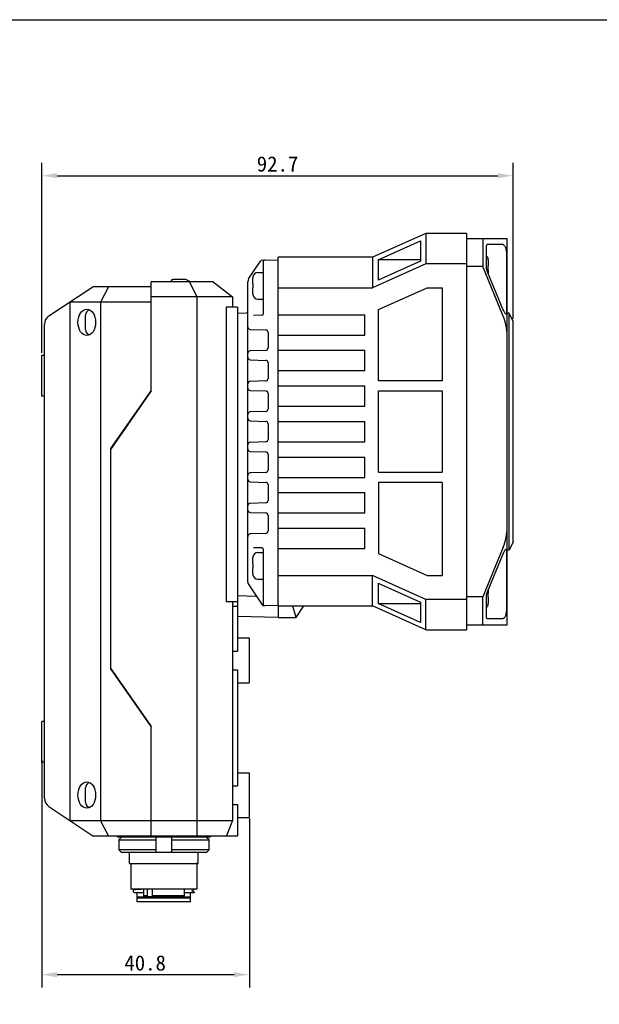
# Model space of a CAD drawing. Header units: millimetres. Extents: x 13 to 449, y -46 to 288.
# Tile 3 of 5: x 206 to 320, y 94 to 288. Entities that reach past the tile are written whole.
import ezdxf

# ---------------------------------------------------------------- set-up
doc = ezdxf.new("R2010")
doc.units = ezdxf.units.MM
doc.header["$LTSCALE"] = 23.1
doc.header["$PDMODE"] = 3
doc.header["$PDSIZE"] = 8
doc.layers.get('0').update_dxf_attribs({"linetype": 'CONTINUOUS'})
doc.layers.get('Defpoints').update_dxf_attribs({"linetype": 'CONTINUOUS'})
doc.layers.add('00_COMPONENTS', color=7, linetype='CONTINUOUS')
doc.layers.add('51__DRAFT_DIMS', color=7, linetype='CONTINUOUS')
doc.styles.get("Standard").update_dxf_attribs({"font": 'simfang.ttf'})
doc.dimstyles.new('DIMSTYLE_2', dxfattribs={"dimtxt": 3, "dimasz": 3, "dimexe": 2.5, "dimexo": 0.5, "dimgap": 0.75, "dimtad": 1, "dimdec": 1, "dimdsep": 46, "dimtxsty": 'STANDARD', "dimblk": '_FILLED', "dimcen": 0.09, "dimclrd": 8, "dimclre": 8, "dimclrt": 256, "dimazin": 2, "dimtp": 0.2, "dimtm": 0.2, "dimtfac": 1, "dimtdec": 1, "dimtofl": 0, "dimtmove": 0, "dimatfit": 3, "dimldrblk": '_FILLED', "dimfxl": 1, "dimtolj": 1, "dimarcsym": 0})

# ---------------------------------------------------------------- blocks, each defined once
blk = doc.blocks.new('_FILLED')
at = {"color": 0, "linetype": 'ByBlock'}
blk.add_solid([(0, 0), (-1, 0.167), (-1, -0.167)], dxfattribs=at)
blk = doc.blocks.new('*D9')
at = {"layer": '51__DRAFT_DIMS', "color": 8, "lineweight": -2}
for p, q in [((210.03, 142.09), (210.03, 97.39)), ((250.83, 130.64), (250.83, 97.39)), ((213.03, 99.89), (247.83, 99.89))]:
    blk.add_line(p, q, dxfattribs=at)
at = {"layer": 'Defpoints', "color": 0}
for p in [(210.03, 142.59), (250.83, 131.14), (250.83, 99.89)]:
    blk.add_point(p, dxfattribs=at)
at = {"layer": '51__DRAFT_DIMS', "color": 8, "lineweight": -2, "xscale": 3, "yscale": 3, "zscale": 3, "rotation": 180}
blk.add_blockref('_FILLED', (210.03, 99.89), dxfattribs=at)
at = {"layer": '51__DRAFT_DIMS', "color": 8, "lineweight": -2, "xscale": 3, "yscale": 3, "zscale": 3}
blk.add_blockref('_FILLED', (250.83, 99.89), dxfattribs=at)
at = {"layer": '51__DRAFT_DIMS', "insert": (230.34, 103.69), "char_height": 3, "attachment_point": 2}
blk.add_mtext('\\A1;40.8', dxfattribs=at)
blk = doc.blocks.new('*D24')
at = {"color": 8, "lineweight": -2}
for p, q in [((210.03, 222.22), (210.03, 259.58)), ((302.73, 228.9), (302.73, 259.58)), ((213.03, 257.08), (299.73, 257.08))]:
    blk.add_line(p, q, dxfattribs=at)
at = {"layer": 'Defpoints', "color": 0}
for p in [(302.73, 257.08), (302.73, 228.4), (210.03, 221.72)]:
    blk.add_point(p, dxfattribs=at)
at = {"color": 8, "lineweight": -2, "xscale": 3, "yscale": 3, "zscale": 3, "rotation": 180}
blk.add_blockref('_FILLED', (210.03, 257.08), dxfattribs=at)
at = {"color": 8, "lineweight": -2, "xscale": 3, "yscale": 3, "zscale": 3}
blk.add_blockref('_FILLED', (302.73, 257.08), dxfattribs=at)
at = {"insert": (256.38, 259.36), "char_height": 3, "attachment_point": 5}
blk.add_mtext('\\A1;92.7', dxfattribs=at)

msp = doc.modelspace()

# ---------------------------------------------------------------- linework, layer by layer
msp.add_lwpolyline([(12.77, 287.771), (449.139, 287.771), (449.139, -46.308), (12.77, -46.308)], close=True)
at = {"layer": '00_COMPONENTS', "color": 7}
for p, q in [((285.527, 245.723), (275.027, 241.023)), ((276.144, 240.523), (284.527, 244.276)), ((284.527, 244.276), (284.527, 240.276)), ((285.527, 245.723), (285.527, 239.723)), ((293.527, 245.723), (285.527, 245.723)), ((293.527, 245.723), (293.527, 167.723)), ((293.527, 244.723), (301.527, 244.723)), ((296.727, 244.723), (296.727, 239.223)), ((301.527, 168.723), (301.527, 244.723)), ((297.43, 243.23), (297.43, 239.019)), ((300.699, 243.523), (297.601, 243.523)), ((275.027, 241.023), (256.527, 241.023)), ((275.027, 241.023), (275.027, 235.023)), ((276.144, 240.523), (276.144, 236.523)), ((284.527, 240.523), (276.144, 240.523)), ((284.527, 240.276), (276.144, 236.523)), ((297.82, 240.672), (297.813, 240.671)), ((297.827, 240.498), (297.827, 239.323)), ((301.395, 241.816), (301.395, 230.122)), ((285.527, 239.723), (275.027, 235.023)), ((293.527, 239.723), (285.527, 239.723)), ((296.727, 239.223), (293.527, 239.223)), ((300.774, 229.447), (296.727, 239.223)), ((300.699, 230.829), (297.601, 238.312)), ((297.813, 239.323), (297.827, 239.323)), ((297.827, 238.523), (297.813, 238.523)), ((297.827, 238.523), (297.827, 237.766)), ((235.472, 236.379), (235.469, 236.223)), ((238.098, 236.673), (235.772, 236.673)), ((239.234, 236.223), (238.439, 236.597)), ((211.418, 229.484), (220.027, 235.223)), ((231.427, 235.223), (220.027, 235.223)), ((223.133, 235.223), (221.527, 232.223)), ((231.427, 235.223), (231.427, 214.755)), ((231.527, 214.723), (231.527, 236.223)), ((243.727, 236.223), (231.527, 236.223)), ((239.06, 236.223), (240.527, 233.223)), ((256.527, 235.023), (275.027, 235.023)), ((276.227, 230.723), (285.834, 235.023)), ((285.834, 235.023), (288.727, 235.023)), ((288.727, 235.023), (288.727, 216.723)), ((231.427, 233.873), (231.527, 233.873)), ((247.527, 233.223), (231.527, 233.223)), ((240.527, 233.223), (240.527, 127.223)), ((215.527, 232.223), (215.527, 130.223)), ((231.427, 232.223), (215.527, 232.223)), ((221.527, 232.223), (221.527, 130.223)), ((231.427, 230.973), (231.527, 230.973)), ((248.527, 231.223), (248.527, 163.556)), ((276.227, 216.723), (276.227, 230.723)), ((218.597, 226.803), (218.597, 229.648)), ((256.527, 229.723), (273.527, 229.723)), ((273.527, 225.723), (273.527, 229.723)), ((301.927, 230.023), (301.527, 230.023)), ((301.927, 183.423), (301.927, 230.023)), ((302.727, 228.398), (301.927, 230.023)), ((210.527, 134.627), (210.527, 227.82)), ((302.727, 185.048), (302.727, 228.398)), ((256.527, 225.723), (273.527, 225.723)), ((210.027, 213.724), (210.027, 221.723)), ((210.527, 221.723), (210.027, 221.723)), ((256.527, 222.723), (273.527, 222.723)), ((273.527, 218.723), (273.527, 222.723)), ((256.527, 218.723), (273.527, 218.723)), ((256.527, 215.723), (273.527, 215.723)), ((273.527, 211.723), (273.527, 215.723)), ((288.727, 216.723), (276.227, 216.723)), ((210.527, 213.723), (210.027, 213.723)), ((231.427, 214.755), (223.527, 203.409)), ((231.527, 214.723), (223.527, 203.234)), ((276.227, 198.723), (276.227, 214.723)), ((276.227, 214.723), (288.727, 214.723)), ((288.727, 214.723), (288.727, 198.723)), ((256.527, 211.723), (273.527, 211.723)), ((256.527, 208.723), (273.527, 208.723)), ((273.527, 204.723), (273.527, 208.723)), ((223.527, 203.409), (223.527, 160.037)), ((256.527, 204.723), (273.527, 204.723)), ((256.527, 201.723), (273.527, 201.723)), ((273.527, 197.723), (273.527, 201.723)), ((256.527, 197.723), (273.527, 197.723)), ((276.227, 198.723), (288.727, 198.723)), ((276.227, 196.723), (276.227, 182.723)), ((288.727, 196.723), (276.227, 196.723)), ((288.727, 196.723), (288.727, 178.423)), ((256.527, 194.723), (273.527, 194.723)), ((273.527, 190.723), (273.527, 194.723)), ((256.527, 190.723), (273.527, 190.723)), ((256.527, 187.723), (273.527, 187.723)), ((273.527, 183.723), (273.527, 187.723)), ((302.727, 185.048), (301.927, 183.423)), ((256.527, 183.723), (273.527, 183.723)), ((276.227, 182.723), (285.834, 178.423)), ((300.774, 184), (296.727, 174.223)), ((300.699, 182.618), (297.601, 175.135)), ((301.395, 183.325), (301.395, 171.63)), ((301.927, 183.423), (301.527, 183.423)), ((256.527, 178.423), (275.027, 178.423)), ((275.027, 172.423), (275.027, 178.423)), ((285.527, 173.723), (275.027, 178.423)), ((285.834, 178.423), (288.727, 178.423)), ((276.144, 176.923), (284.527, 173.171)), ((276.144, 176.923), (276.144, 172.923)), ((297.43, 174.427), (297.43, 170.216)), ((297.813, 174.923), (297.827, 174.923)), ((297.827, 175.681), (297.827, 174.923)), ((247.527, 173.223), (247.527, 130.223)), ((256.527, 172.423), (275.027, 172.423)), ((285.527, 167.723), (275.027, 172.423)), ((276.144, 172.923), (284.527, 172.923)), ((284.527, 169.171), (276.144, 172.923)), ((284.527, 173.171), (284.527, 169.171)), ((293.527, 173.723), (285.527, 173.723)), ((285.527, 167.723), (285.527, 173.723)), ((296.727, 174.223), (293.527, 174.223)), ((296.727, 168.723), (296.727, 174.223)), ((297.827, 174.123), (297.813, 174.123)), ((297.813, 172.776), (297.82, 172.775)), ((297.827, 174.123), (297.827, 172.948)), ((293.527, 168.723), (301.527, 168.723)), ((300.699, 169.923), (297.601, 169.923)), ((285.527, 167.723), (293.527, 167.723)), ((250.827, 166.123), (250.827, 157.324)), ((247.527, 163.556), (248.527, 163.556)), ((223.527, 160.212), (231.527, 148.723)), ((223.527, 160.037), (231.427, 148.692)), ((247.527, 159.89), (248.527, 159.89)), ((248.527, 159.89), (248.527, 137.056)), ((248.527, 157.323), (250.827, 157.323)), ((210.027, 141.724), (210.027, 149.723)), ((210.527, 149.723), (210.027, 149.723)), ((231.427, 148.692), (231.427, 127.223)), ((231.527, 127.223), (231.527, 148.723)), ((210.527, 141.723), (210.027, 141.723)), ((248.527, 139.623), (250.827, 139.623)), ((250.827, 139.623), (250.827, 130.824)), ((218.597, 133.803), (218.597, 136.648)), ((247.527, 137.056), (248.527, 137.056)), ((211.418, 132.963), (220.027, 127.223)), ((231.427, 132.473), (231.527, 132.473)), ((247.527, 133.39), (248.527, 133.39)), ((248.527, 133.39), (248.527, 127.223)), ((215.527, 130.223), (231.427, 130.223)), ((223.133, 127.223), (221.527, 130.223)), ((231.527, 130.223), (247.527, 130.223)), ((247.527, 130.223), (246.327, 127.223)), ((248.527, 130.823), (250.827, 130.823)), ((231.427, 129.523), (231.527, 129.523)), ((220.027, 127.223), (248.527, 127.223)), ((224.927, 127.223), (224.927, 126.923)), ((243.127, 126.923), (224.928, 126.923)), ((225.661, 126.923), (225.153, 126.423)), ((225.153, 126.423), (225.153, 124.423)), ((225.153, 126.423), (232.527, 126.423)), ((232.527, 123.923), (232.527, 126.923)), ((235.527, 126.923), (235.527, 123.923)), ((235.527, 126.423), (242.901, 126.423)), ((242.426, 126.892), (242.394, 126.923)), ((242.901, 126.423), (242.426, 126.892)), ((242.901, 124.423), (242.901, 126.423)), ((243.127, 127.223), (243.127, 126.923)), ((232.527, 124.423), (225.153, 124.423)), ((225.153, 124.423), (225.661, 123.923)), ((242.901, 124.423), (235.527, 124.423)), ((242.394, 123.923), (242.901, 124.423)), ((242.394, 123.923), (225.661, 123.923)), ((227.277, 121.723), (227.277, 123.923)), ((240.777, 121.723), (240.777, 123.923)), ((227.277, 121.723), (240.777, 121.723)), ((227.527, 121.723), (227.527, 116.723)), ((240.527, 121.723), (240.527, 116.723)), ((240.527, 116.723), (227.527, 116.723)), ((228.027, 116.128), (228.027, 116.607)), ((228.221, 116.723), (228.034, 116.616)), ((230.027, 116.723), (230.027, 115.423)), ((230.777, 115.423), (230.777, 116.723)), ((231.696, 116.723), (231.696, 115.423)), ((238.027, 116.723), (238.027, 115.423)), ((239.487, 116.36), (239.501, 116.368)), ((239.501, 116.368), (239.96, 116.634)), ((239.988, 116.087), (239.501, 116.368)), ((240.027, 116.657), (240.027, 116.723)), ((228.033, 116.122), (228.205, 116.023)), ((228.205, 116.023), (230.027, 116.023)), ((228.777, 115.123), (228.777, 116.023)), ((228.877, 115.023), (228.777, 115.123)), ((239.277, 115.123), (228.777, 115.123)), ((228.777, 115.023), (239.277, 115.023)), ((228.777, 114.223), (228.777, 115.023)), ((230.227, 115.223), (230.027, 115.423)), ((230.777, 115.423), (230.027, 115.423)), ((237.827, 115.223), (230.227, 115.223)), ((230.92, 115.223), (230.777, 115.423)), ((238.027, 115.423), (231.696, 115.423)), ((231.696, 115.423), (231.839, 115.223)), ((237.827, 115.223), (238.027, 115.423)), ((238.027, 116.023), (240.027, 116.023)), ((239.177, 115.023), (239.277, 115.123)), ((239.277, 115.123), (239.277, 116.023)), ((239.277, 114.223), (239.277, 115.023)), ((239.988, 116.087), (239.986, 116.088)), ((240.027, 116.023), (240.027, 116.08)), ((239.277, 114.223), (228.777, 114.223))]:
    msp.add_line(p, q, dxfattribs=at)
at = {"layer": '00_COMPONENTS'}
for p, q in [((250.695, 236.775), (253.03, 240.278)), ((253.353, 240.456), (256.527, 240.539)), ((256.527, 234.631), (256.527, 241.023)), ((253.527, 240.071), (253.527, 229.817)), ((251.527, 235.823), (251.527, 236.998)), ((251.541, 237.171), (251.535, 237.172)), ((252.527, 238.048), (253.527, 238.048)), ((243.727, 236.223), (247.527, 233.223)), ((250.527, 177.075), (250.527, 236.221)), ((251.527, 235.823), (251.541, 235.823)), ((251.527, 233.848), (251.527, 235.023)), ((251.541, 235.023), (251.527, 235.023)), ((256.527, 230.105), (256.527, 234.631)), ((247.527, 233.223), (247.527, 231.223)), ((251.535, 233.675), (251.541, 233.676)), ((252.527, 232.798), (253.527, 232.798)), ((246.283, 231.223), (246.283, 173.223)), ((248.527, 231.223), (246.283, 231.223)), ((248.527, 230.049), (250.235, 230.094)), ((253.334, 229.617), (251.663, 229.559)), ((256.527, 225.342), (256.527, 230.105)), ((251.01, 226.846), (254.045, 226.74)), ((254.527, 226.24), (254.527, 223.206)), ((256.527, 223.105), (256.527, 225.342)), ((256.527, 218.342), (256.527, 223.105)), ((254.045, 222.706), (251.01, 222.6)), ((251.01, 220.846), (254.045, 220.74)), ((254.527, 220.24), (254.527, 217.206)), ((256.527, 216.105), (256.527, 218.342)), ((254.045, 216.706), (251.01, 216.6)), ((256.527, 211.342), (256.527, 216.105)), ((251.01, 214.846), (254.045, 214.74)), ((254.527, 214.24), (254.527, 211.206)), ((256.527, 209.105), (256.527, 211.342)), ((254.045, 210.706), (251.01, 210.6)), ((251.01, 208.846), (254.045, 208.74)), ((254.527, 208.24), (254.527, 205.206)), ((256.527, 204.342), (256.527, 209.105)), ((254.045, 204.706), (251.01, 204.6)), ((256.527, 202.105), (256.527, 204.342)), ((251.01, 202.846), (254.045, 202.74)), ((254.527, 202.24), (254.527, 199.206)), ((256.527, 197.342), (256.527, 202.105)), ((254.045, 198.706), (251.01, 198.6)), ((251.01, 196.846), (254.045, 196.74)), ((254.527, 196.24), (254.527, 193.206)), ((256.527, 195.105), (256.527, 197.342)), ((256.527, 190.342), (256.527, 195.105)), ((254.045, 192.706), (251.01, 192.6)), ((251.01, 190.846), (254.045, 190.74)), ((254.527, 190.24), (254.527, 187.206)), ((256.527, 188.105), (256.527, 190.342)), ((256.527, 183.342), (256.527, 188.105)), ((254.045, 186.706), (251.01, 186.6)), ((253.334, 183.83), (251.663, 183.888)), ((252.527, 182.948), (253.527, 182.948)), ((253.527, 183.63), (253.527, 172.892)), ((256.527, 172.716), (256.527, 183.342)), ((251.527, 180.723), (251.527, 181.898)), ((251.527, 180.723), (251.541, 180.723)), ((251.541, 182.071), (251.535, 182.072)), ((251.527, 178.748), (251.527, 179.923)), ((251.541, 179.923), (251.527, 179.923)), ((251.535, 178.575), (251.541, 178.576)), ((250.611, 176.797), (253.359, 172.676)), ((252.527, 177.698), (253.527, 177.698)), ((252.121, 174.303), (248.527, 174.397)), ((252.083, 174.543), (252.115, 174.543)), ((248.527, 173.223), (246.283, 173.223)), ((256.527, 172.423), (253.681, 172.498)), ((256.527, 172.716), (256.527, 172.423)), ((260.017, 170.183), (259.37, 172.413)), ((260.017, 170.183), (261.527, 172.423)), ((247.527, 172.405), (248.527, 172.405)), ((256.527, 172.356), (256.527, 170.183)), ((248.527, 170.397), (256.527, 170.188)), ((256.527, 170.183), (260.017, 170.183)), ((248.527, 166.123), (250.827, 166.123))]:
    msp.add_line(p, q, dxfattribs=at)
for centre, radius, start, end in [((253.363, 240.056), 0.4, 91.5, 146.30933), ((253.927, 240.071), 0.4, 91.5, 180), ((251.527, 236.221), 1, 146.30993, 180), ((252.583, 236.998), 1.056, 170.60725, 180.00642), ((252.527, 237.048), 1, 90, 172.89738), ((263.22, 235.439), 11.685, 178.43998, 180.07584), ((259.535, 235.529), 7.999, 177.89319, 178.36921), ((252.583, 233.848), 1.056, 179.99358, 189.39275), ((252.527, 233.798), 1, 187.10262, 270), ((250.227, 230.394), 0.3, 271.5, 360), ((253.327, 229.817), 0.2, 272, 360), ((251.027, 227.346), 0.5, 180, 268), ((254.027, 226.24), 0.5, 0, 88), ((254.027, 223.206), 0.5, 272, 360), ((251.027, 222.101), 0.5, 92, 180), ((251.027, 221.346), 0.5, 180, 268), ((254.027, 220.24), 0.5, 0, 88), ((254.027, 217.206), 0.5, 272, 360), ((251.027, 216.101), 0.5, 92, 180), ((251.027, 215.346), 0.5, 180, 268), ((254.027, 214.24), 0.5, 0, 88), ((254.027, 211.206), 0.5, 272, 360), ((251.027, 210.101), 0.5, 92, 180), ((251.027, 209.346), 0.5, 180, 268), ((254.027, 208.24), 0.5, 0, 88), ((251.027, 204.101), 0.5, 92, 180), ((254.027, 205.206), 0.5, 272, 360), ((251.027, 203.346), 0.5, 180, 268), ((254.027, 202.24), 0.5, 0, 88), ((251.027, 198.101), 0.5, 92, 180), ((254.027, 199.206), 0.5, 272, 360), ((251.027, 197.346), 0.5, 180, 268), ((254.027, 196.24), 0.5, 0, 88), ((251.027, 192.101), 0.5, 92, 180), ((254.027, 193.206), 0.5, 272, 360), ((251.027, 191.346), 0.5, 180, 268), ((254.027, 190.24), 0.5, 0, 88), ((251.027, 186.101), 0.5, 92, 180), ((254.027, 187.206), 0.5, 272, 360), ((252.527, 181.948), 1, 90, 172.89738), ((253.327, 183.63), 0.2, 0, 88), ((252.583, 181.898), 1.056, 170.60725, 180.00642), ((263.22, 180.339), 11.685, 178.43998, 180.07584), ((259.535, 180.429), 7.999, 177.89319, 178.36921), ((252.583, 178.748), 1.056, 179.99358, 189.39275), ((252.527, 178.698), 1, 187.10262, 270), ((251.027, 177.075), 0.5, 180, 213.69007), ((252.113, 174.003), 0.3, 33.69007, 88.5), ((253.692, 172.898), 0.4, 213.68992, 268.49994), ((253.927, 172.892), 0.4, 180, 268.5)]:
    msp.add_arc(centre, radius, start, end, dxfattribs=at)
at = {"layer": '00_COMPONENTS', "color": 7}
for centre, radius, start, end in [((296.827, 240.548), 1, 7.10262, 52.82578), ((296.771, 240.498), 1.056, 359.99358, 9.39275), ((289.82, 238.817), 7.999, 357.89319, 358.36915), ((286.135, 238.908), 11.685, 358.43993, 0.07584), ((235.772, 236.373), 0.3, 90, 179), ((238.098, 235.873), 0.8, 64.8, 90), ((219.597, 229.648), 1, 95.78677, 180), ((212.527, 227.82), 2, 123.69007, 180), ((219.597, 226.798), 1, 180, 264.21659), ((286.135, 174.508), 11.685, 358.43993, 0.07584), ((296.827, 172.898), 1, 307.17422, 352.89738), ((289.82, 174.417), 7.999, 357.89319, 358.36915), ((296.771, 172.948), 1.056, 350.60725, 0.00642), ((219.597, 136.648), 1, 95.78677, 180), ((212.527, 134.627), 2, 180, 236.30993), ((219.597, 133.798), 1, 180, 264.21659)]:
    msp.add_arc(centre, radius, start, end, dxfattribs=at)
for centre, major_axis, ratio, start_param, end_param in [((298.015, 242.523), (-0.476, 0.986), 0.344969, -0.1650574, 0.6203407), ((301.112, 242.523), (-0.476, 0.986), 0.344969, -0.3335847, -0.1650574), ((298.015, 238.312), (-0.476, 0.986), 0.344969, 0.6203407, 1.4057389), ((301.112, 230.829), (-0.476, 0.986), 0.344969, 1.4057389, 1.5742662), ((296.027, 225.518), (0, 7.778), 0.7071068, -1.5707963, -1.0412067), ((296.027, 187.929), (0, 7.778), 0.7071068, -2.1003859, -1.5707963), ((301.112, 182.618), (0.476, 0.986), 0.344969, 1.5673265, 1.7358537), ((298.015, 175.135), (0.476, 0.986), 0.344969, -4.5473316, -3.7619334), ((298.015, 170.923), (0.476, 0.986), 0.344969, -3.7619334, -2.9765352), ((301.112, 170.923), (0.476, 0.986), 0.344969, -2.9765352, -2.808008)]:
    msp.add_ellipse(centre, major_axis=major_axis, ratio=ratio, start_param=start_param, end_param=end_param, dxfattribs=at)
for centre in [(218.861, 228.223), (218.861, 135.223)]:
    msp.add_ellipse(centre, major_axis=(0, 2.6), ratio=0.6666667, dxfattribs=at)
for points, knots in [([(300.774, 243.509), (300.82, 243.493), (300.915, 243.431), (301.037, 243.29), (301.147, 243.097), (301.274, 242.771), (301.349, 242.412), (301.387, 242.059), (301.395, 241.893), (301.395, 241.816)], [0, 0, 0, 0, 0.0782825, 0.1765498, 0.2954437, 0.4326971, 0.7343621, 0.8776573, 1, 1, 1, 1]), ([(301.321, 229.829), (301.306, 229.829), (301.269, 229.849), (301.22, 229.901), (301.16, 229.98), (301.062, 230.128), (300.929, 230.356), (300.826, 230.553), (300.774, 230.661)], [0, 0, 0, 0, 0.0448197, 0.1157469, 0.214397, 0.3381021, 0.6440857, 1, 1, 1, 1]), ([(301.395, 230.122), (301.395, 230.08), (301.393, 230.007), (301.383, 229.923), (301.369, 229.873), (301.356, 229.849), (301.34, 229.832), (301.327, 229.829), (301.321, 229.829)], [0, 0, 0, 0, 0.3913809, 0.6845507, 0.7924745, 0.876519, 0.9418245, 1, 1, 1, 1]), ([(300.774, 182.785), (300.826, 182.893), (300.929, 183.09), (301.062, 183.319), (301.16, 183.467), (301.22, 183.546), (301.269, 183.597), (301.306, 183.618), (301.321, 183.618)], [0, 0, 0, 0, 0.3559144, 0.6619001, 0.7856056, 0.8842553, 0.9551809, 1, 1, 1, 1]), ([(301.321, 183.618), (301.327, 183.618), (301.34, 183.614), (301.356, 183.598), (301.369, 183.573), (301.383, 183.523), (301.393, 183.439), (301.395, 183.366), (301.395, 183.325)], [0, 0, 0, 0, 0.0581743, 0.1234808, 0.2075275, 0.3154525, 0.6086213, 1, 1, 1, 1]), ([(301.395, 171.63), (301.395, 171.554), (301.387, 171.388), (301.349, 171.035), (301.274, 170.676), (301.147, 170.35), (301.037, 170.156), (300.915, 170.016), (300.82, 169.954), (300.774, 169.937)], [0, 0, 0, 0, 0.122343, 0.2656351, 0.567304, 0.7045575, 0.8234503, 0.9217173, 1, 1, 1, 1]), ([(239.366, 121.723), (239.532, 121.732), (239.834, 121.75), (240.237, 121.78), (240.542, 121.808), (240.711, 121.83), (240.777, 121.844)], [0, 0, 0, 0, 0.3527118, 0.6397198, 0.8559811, 1, 1, 1, 1]), ([(228.027, 116.607), (228.027, 116.608), (228.028, 116.612), (228.032, 116.614), (228.034, 116.616)], [0, 0, 0, 0, 0.18833, 1, 1, 1, 1]), ([(228.034, 116.616), (228.04, 116.619), (228.055, 116.624), (228.084, 116.631), (228.123, 116.637), (228.196, 116.647), (228.314, 116.659), (228.485, 116.672), (228.696, 116.685), (228.946, 116.698), (229.231, 116.711), (229.434, 116.719), (229.541, 116.723)], [0, 0, 0, 0, 0.0126149, 0.0319709, 0.0582224, 0.0913857, 0.1783061, 0.2922732, 0.4324903, 0.5979981, 0.7876123, 1, 1, 1, 1]), ([(240.027, 116.657), (240.027, 116.654), (240.015, 116.646), (239.992, 116.64), (239.953, 116.632), (239.922, 116.628), (239.905, 116.625)], [0, 0, 0, 0, 0.0861744, 0.2755887, 0.5796899, 1, 1, 1, 1]), ([(228.027, 116.128), (228.027, 116.128), (228.028, 116.125), (228.031, 116.123), (228.033, 116.122)], [0, 0, 0, 0, 0.1891144, 1, 1, 1, 1]), ([(239.646, 116.023), (239.701, 116.027), (239.778, 116.034), (239.873, 116.044), (239.927, 116.051), (239.969, 116.058), (240, 116.065), (240.018, 116.07), (240.027, 116.077), (240.027, 116.08)], [0, 0, 0, 0, 0.4280323, 0.5976606, 0.7372994, 0.8468004, 0.9262012, 0.9760831, 1, 1, 1, 1]), ([(239.938, 116.058), (239.948, 116.06), (239.961, 116.062), (239.976, 116.067), (239.984, 116.07), (239.99, 116.073), (239.994, 116.077), (239.995, 116.081), (239.993, 116.083), (239.992, 116.084)], [0, 0, 0, 0, 0.4366911, 0.6013848, 0.7311912, 0.827701, 0.8948814, 0.9443076, 1, 1, 1, 1]), ([(240.027, 116.08), (240.027, 116.082), (240.021, 116.088), (240.008, 116.093), (239.986, 116.099), (239.969, 116.102), (239.959, 116.104)], [0, 0, 0, 0, 0.0990854, 0.2899722, 0.58917, 1, 1, 1, 1]), ([(239.992, 116.084), (239.992, 116.084), (239.991, 116.085), (239.989, 116.086), (239.988, 116.087)], [0, 0, 0, 0, 0.2159508, 1, 1, 1, 1])]:
    msp.add_open_spline(points, degree=3, knots=knots, dxfattribs=at)
for points in [[(297.82, 238.923), (297.82, 239.057), (297.818, 239.19), (297.813, 239.323)], [(297.82, 174.523), (297.82, 174.657), (297.818, 174.79), (297.813, 174.923)]]:
    msp.add_open_spline(points, degree=3, dxfattribs=at)
at = {"layer": '00_COMPONENTS'}
for points in [[(251.535, 235.423), (251.535, 235.29), (251.536, 235.157), (251.541, 235.023)], [(251.535, 180.323), (251.535, 180.19), (251.536, 180.057), (251.541, 179.923)]]:
    msp.add_open_spline(points, degree=3, dxfattribs=at)

# ---------------------------------------------------------------- dimensions: what is measured, and where the dimension line sits
dim = msp.add_linear_dim(base=(302.727, 257.082), p1=(210.027, 221.723), p2=(302.727, 228.398), dimstyle='DIMSTYLE_2')
dim.commit()
dim.dimension.update_dxf_attribs({"geometry": '*D24', "text_midpoint": (256.377, 259.358)})
at = {"layer": '51__DRAFT_DIMS', "color": 7}
dim = msp.add_linear_dim(base=(250.827, 99.893), p1=(210.027, 142.591), p2=(250.827, 131.136), dimstyle='DIMSTYLE_2', dxfattribs=at)
dim.commit()
dim.dimension.update_dxf_attribs({"geometry": '*D9', "text_midpoint": (230.342, 99.893), "dimtype": 160})

doc.saveas('drawing.dxf')
